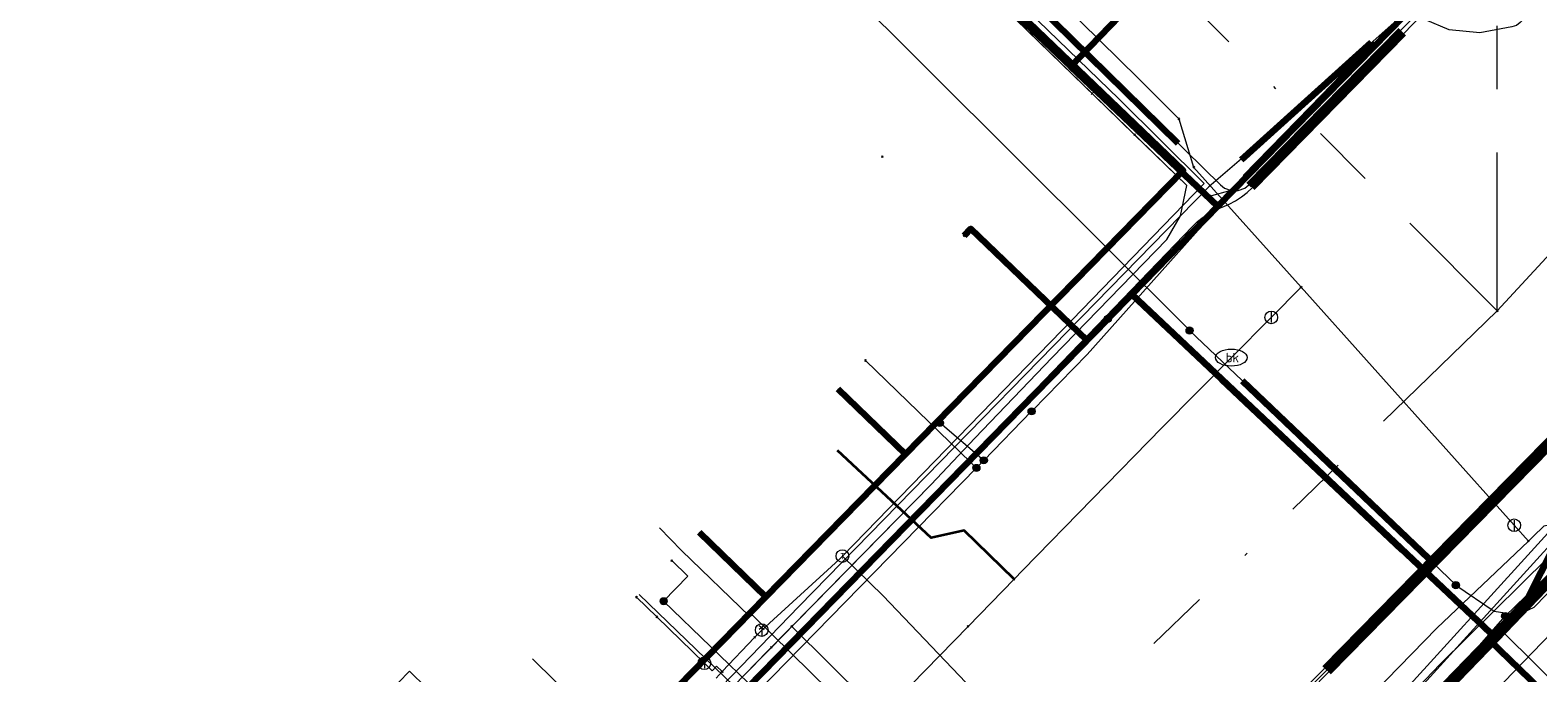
# Model space of a CAD drawing. Header units: metres. Extents: x 98902 to 136161, y 449037 to 499677.
# Tile 157 of 200: x 113689 to 113737, y 483389 to 483409. Entities that reach past the tile are written whole.
import ezdxf
from ezdxf.enums import TextEntityAlignment as Align
from ezdxf.lldxf.tags import DXFTag

# ---------------------------------------------------------------- set-up
doc = ezdxf.new("R2010")
doc.units = ezdxf.units.M
doc.linetypes.add('RI-OVERIG', pattern=[17, 5, -2, 2, -2, 0, -2, 2, -2])
for name, color, linetype, lineweight in [('B-WE-KL-DATA-G', 90, 'KL-DATA-N', 18), ('B-WE-KL-DATA_DUCT-G', 90, 'Continuous', 100), ('B-WE-KL-DATA_HULPSTUK-S', 90, 'Continuous', 25), ('B-WE-KL-DATA_KABELBED-G', 90, 'Continuous', 100), ('B-WE-KL-DATA_MANTELBUIS-G', 90, 'Continuous', 100), ('B-WE-KL-ET_LS-G', 190, 'KL-LS-N', 18), ('B-WE-KL-ET_LS_HULPSTUK-S', 190, 'Continuous', 25), ('B-WE-KL-ET_LS_MANTELBUIS-G', 190, 'Continuous', 100), ('B-WE-KL-ET_MS-G', 130, 'KL-MS-N', 18), ('B-WE-KL-ET_MS_MANTELBUIS-G', 130, 'Continuous', 100), ('B-WE-KL-GAS_LD-G', 50, 'KL-GAS-LD-N', 18), ('B-WE-KL-GAS_LD_HULPSTUK-S', 50, 'Continuous', 25), ('B-WE-KL-WATER-G', 170, 'KL-WATER-N', 18), ('B-WE-KL-WATER-S', 170, 'Continuous', 25), ('B-WE-KL-WATER_HULPSTUK-S', 170, 'Continuous', 25), ('B-WE-RI-VRIJVERVAL-G', 210, 'RI-OVERIG', 18), ('B-WE-RI-VRIJVERVAL_HULPSTUK-S', 210, 'Continuous', 25), ('V-WE-KL-WATER-G', 170, 'KL-WATER-V', 35), ('V-WE-KL-WATER_HULPSTUK-S', 170, 'Continuous', 25)]:
    doc.layers.add(name, color=color, linetype=linetype, lineweight=lineweight)
doc.styles.add('NLCS-ISO', font='NLCS-ISO.ttf')
doc.styles.get("Standard").update_dxf_attribs({"font": 'arial.ttf'})
tags = doc.linetypes.add('KL-DATA-N', pattern='A,4,-1,[101,NLCS.SHX,S=0.5,R=0,X=0,Y=0],-1,4,-1,["D",Standard,S=1,R=0,X=-0.25,Y=-0.5],-1.5', length=12.5).pattern_tags.tags
tags[18] = DXFTag(74, 10)
tags = doc.linetypes.add('KL-GAS-LD-N', pattern='A,4,-1,[69,NLCS.SHX,S=0.5,R=0,X=0,Y=0],-1,4,-1,["L",Standard,S=1,R=0,X=0.25,Y=-0.5],-2', length=13).pattern_tags.tags
tags[18] = DXFTag(74, 10)
tags = doc.linetypes.add('KL-LS-N', pattern='A,4,-1,[103,NLCS.SHX,S=0.75,R=0,X=0,Y=0],-1,4,-1,["L",Standard,S=1,R=0,X=0,Y=-0.5],-2', length=13).pattern_tags.tags
tags[18] = DXFTag(74, 10)
tags = doc.linetypes.add('KL-MS-N', pattern='A,4,-1,[103,NLCS.SHX,S=0.75,R=0,X=0,Y=0],-1,4,-1,["M",Standard,S=1,R=0,X=0,Y=-0.5],-2', length=13).pattern_tags.tags
tags[18] = DXFTag(74, 10)
doc.linetypes.add('KL-WATER-N', pattern='A,7,-0.5,[168,NLCS.SHX,S=0.75,R=0,X=0.75,Y=0],-2', length=9.5)
doc.linetypes.add('KL-WATER-V', pattern='A,3.5,[24,NLCS.SHX,S=0.5,R=0,X=0,Y=0],3.5,-0.5,[168,NLCS.SHX,S=0.75,R=0,X=0.75,Y=0],-2', length=9.5)

# ---------------------------------------------------------------- blocks, each defined once
blk = doc.blocks.new('SKL-WTB_HULP_OVERIG-SO')
at = {"color": 0, "linetype": 'ByBlock', "lineweight": 18}
for points in [[(-0.14, 0.14), (0.14, -0.14)], [(0.14, 0.14), (-0.14, -0.14)]]:
    blk.add_lwpolyline(points, dxfattribs=at)
at = {"color": 0, "linetype": 'ByBlock', "lineweight": 18, "style": 'NLCS-ISO', "flags": 1}
for tag, p in [('TYPE', (1.5, 0)), ('OMSCHRIJVING', (1.5, -3)), ('LABEL', (1.5, -1.5))]:
    blk.add_attdef(tag, p, '', height=1, dxfattribs=at)
blk = doc.blocks.new('SKL-WATER_BRANDKRAAN_BRANDPUT-SO')
at = {"color": 0, "linetype": 'ByBlock', "lineweight": 18}
blk.add_ellipse((0, 0), major_axis=(2.5, 0), ratio=0.54, dxfattribs=at)
at = {"color": 0, "linetype": 'ByBlock', "lineweight": 18, "style": 'NLCS-ISO'}
blk.add_text('bk', height=1.5, dxfattribs=at).set_placement((0.16, 0), align=Align.MIDDLE_CENTER)
blk = doc.blocks.new('SKL-WTB_HULP_AFSLUITER-SO')
at = {"color": 0, "linetype": 'ByBlock', "lineweight": 18}
blk.add_lwpolyline([(0, 0.8), (0, -0.8)], dxfattribs=at)
blk.add_circle((0, 0), 1, dxfattribs=at)
at = {"color": 0, "linetype": 'ByBlock', "lineweight": 18, "style": 'NLCS-ISO', "flags": 1}
for tag, p in [('TYPE', (1.5, 0)), ('OMSCHRIJVING', (1.5, -3)), ('LABEL', (1.5, -1.5))]:
    blk.add_attdef(tag, p, '', height=1, dxfattribs=at)
blk = doc.blocks.new('SKL-WTB_HULP_BLAASGAT-SO')
at = {"color": 0, "linetype": 'ByBlock', "lineweight": 18}
for points in [[(0.4, 0.73), (-0.4, 0.09)], [(-0.4, 0.73), (0.4, 0.09)], [(0, 0.41), (0, -0.87)]]:
    blk.add_lwpolyline(points, dxfattribs=at)
blk.add_circle((0, 0), 1, dxfattribs=at)
at = {"color": 0, "linetype": 'ByBlock', "lineweight": 18, "style": 'NLCS-ISO', "flags": 1}
for tag, p in [('TYPE', (1.5, 0)), ('OMSCHRIJVING', (1.5, -3)), ('LABEL', (1.5, -1.5))]:
    blk.add_attdef(tag, p, '', height=1, dxfattribs=at)
blk = doc.blocks.new('SKL-WTB_HULP_T STUK-SO')
at = {"color": 0, "linetype": 'ByBlock', "lineweight": 18}
blk.add_circle((0, 0), 1, dxfattribs=at)
at = {"color": 0, "linetype": 'ByBlock', "lineweight": -2, "style": 'NLCS-ISO'}
blk.add_text('T', height=1, dxfattribs=at).set_placement((0, 0), align=Align.MIDDLE_CENTER)
at = {"color": 0, "linetype": 'ByBlock', "lineweight": 18, "style": 'NLCS-ISO', "flags": 1}
for tag, p in [('TYPE', (1.5, 0)), ('OMSCHRIJVING', (1.5, -3)), ('LABEL', (1.5, -1.5))]:
    blk.add_attdef(tag, p, '', height=1, dxfattribs=at)
blk = doc.blocks.new('SKL-WTB_HULP_MOF-SO')
at = {"linetype": 'ByBlock', "lineweight": 18}
h = blk.add_hatch(color=0, dxfattribs=at)
h.dxf.hatch_style = 1
h.paths.add_polyline_path([(-0.5625, 0, 1), (0.5625, 0, 1)])
at = {"color": 0, "linetype": 'ByBlock', "lineweight": 18}
blk.add_circle((0, 0), 0.5625, dxfattribs=at)
at = {"color": 0, "linetype": 'ByBlock', "lineweight": 18, "style": 'NLCS-ISO', "flags": 1}
for tag, p in [('TYPE', (1.5, 0)), ('OMSCHRIJVING', (1.5, -3)), ('LABEL', (1.5, -1.5))]:
    blk.add_attdef(tag, p, '', height=1, dxfattribs=at)
blk = doc.blocks.new('SRI-HULP_OVERIG-SO')
at = {"color": 0, "linetype": 'ByBlock', "lineweight": 18}
for points in [[(-0.14, 0.14), (0.14, -0.14)], [(0.14, 0.14), (-0.14, -0.14)]]:
    blk.add_lwpolyline(points, dxfattribs=at)
at = {"color": 0, "linetype": 'ByBlock', "lineweight": 18, "style": 'NLCS-ISO', "flags": 1}
for tag, p in [('TYPE', (1.5, 0)), ('OMSCHRIJVING', (1.5, -3)), ('LABEL', (1.5, -1.5))]:
    blk.add_attdef(tag, p, '', height=1, dxfattribs=at)

msp = doc.modelspace()

# ---------------------------------------------------------------- linework, layer by layer
at = {"layer": 'B-WE-KL-DATA-G', "flags": 128}
for points in [[(113535.491, 483055.979), (113536.441, 483061.533), (113541.204, 483090.06), (113544.755, 483111.663), (113544.948, 483113.188), (113545.552, 483113.661), (113549.403, 483113.284), (113549.712, 483115.832), (113556.149, 483154.735), (113556.905, 483157.96), (113557.638, 483158.283), (113564.196, 483156.367), (113565.152, 483156.501), (113565.304, 483157.274), (113566.303, 483163.064), (113567.239, 483167.86), (113568.822, 483177.215), (113571.011, 483186.366), (113575.093, 483200.14), (113581.278, 483218.983), (113581.153, 483219.694), (113580.136, 483220.401), (113567.909, 483226.706), (113567.782, 483227.322), (113570.165, 483232.317), (113570.594, 483233.111), (113580.706, 483254.894), (113584.469, 483259.021), (113587.04, 483261.968), (113606.578, 483283.49), (113609.02, 483286.265), (113630.079, 483309.542), (113632.569, 483311.539), (113633.404, 483312.497), (113636.4, 483315.955), (113638.079, 483318.233), (113642.136, 483322.917), (113643.875, 483324.654), (113647.079, 483324.177), (113649.586, 483324.356), (113667.625, 483344.527), (113668.375, 483345.834), (113670.095, 483347.805), (113670.493, 483349.535), (113674.045, 483353.336), (113676.564, 483355.323), (113679.675, 483356.296), (113680.833, 483356.834), (113685.258, 483361.329), (113704.516, 483381.087), (113707.238, 483383.933), (113717.835, 483394.742), (113719.221, 483396.196), (113721.66, 483398.749), (113725.277, 483402.474), (113725.715, 483403.225), (113725.916, 483404.181), (113706.127, 483423.402), (113687.191, 483441.762), (113678.045, 483450.608), (113669.183, 483459.437), (113668.394, 483459.986), (113655.761, 483466.358), (113655.138, 483466.897), (113654.638, 483467.322), (113655.261, 483468.556), (113659.235, 483476.766), (113658.824, 483477.959), (113655.692, 483479.529), (113655.018, 483479.802), (113649.581, 483483.544), (113649.242, 483484.034), (113648.867, 483484.47), (113639.302, 483489.546), (113600.784, 483508.808), (113581.045, 483518.696), (113579.755, 483520.415), (113579.424, 483521.384), (113580.201, 483523.009), (113586.556, 483530.359), (113601.948, 483547.562), (113618.417, 483566.005)], [(113612.36, 483488.97), (113634.82, 483478.04), (113659.95, 483465.4), (113726, 483399.61), (113726, 483399.6)], [(113658.644, 483478.049), (113658.824, 483477.959), (113659.235, 483476.766), (113655.261, 483468.556), (113654.638, 483467.322), (113655.138, 483466.897), (113655.761, 483466.358), (113657.677, 483465.392), (113668.394, 483459.986), (113669.183, 483459.437), (113669.826, 483458.798), (113678.045, 483450.608), (113687.191, 483441.762), (113706.127, 483423.402), (113707.812, 483421.765), (113722.924, 483407.088)], [(113794.493, 483450.208), (113789.254, 483445.35), (113787.363, 483443.597), (113783.994, 483440.132), (113779.86, 483435.881), (113779.512, 483435.523), (113766.549, 483422.1), (113764.795, 483420.248), (113754.896, 483409.887), (113752.174, 483407.094), (113747.221, 483401.976), (113736.632, 483391.034), (113735.467, 483389.83), (113728.495, 483382.65), (113722.719, 483376.714), (113720.277, 483374.204), (113719.021, 483372.913), (113717.569, 483371.421), (113715.235, 483368.969), (113710.458, 483363.942), (113705.035, 483358.234), (113690.635, 483368.715), (113682.825, 483360.731), (113680.951, 483362.546), (113680.735, 483362.755), (113679.744, 483363.717), (113678.35, 483362.282), (113676.666, 483363.919), (113675.949, 483364.616), (113675.231, 483365.313), (113674.514, 483366.01), (113671.298, 483369.134), (113670.581, 483369.831), (113669.864, 483370.527), (113669.147, 483371.224), (113666.119, 483374.166), (113665.401, 483374.863), (113664.684, 483375.56), (113663.967, 483376.256), (113660.302, 483379.817), (113659.585, 483380.514), (113658.868, 483381.21), (113658.15, 483381.907), (113653.975, 483385.962), (113653.258, 483386.659), (113652.541, 483387.356), (113651.824, 483388.053), (113648.341, 483391.437), (113647.624, 483392.134), (113646.907, 483392.831), (113646.189, 483393.528), (113642.617, 483396.998), (113641.9, 483397.695), (113641.183, 483398.392), (113643.97, 483401.261)], [(113713.438, 483390.256), (113715.785, 483387.93), (113715.707, 483387.324), (113722.272, 483381.166), (113723.007, 483381.033), (113723.96, 483380.16), (113724.27, 483380.159), (113724.556, 483380.404), (113725.188, 483380.4), (113726.62, 483379.018), (113730.077, 483382.443), (113734.139, 483386.637), (113739.241, 483391.923), (113739.87, 483393.694), (113743.532, 483397.835), (113747.072, 483401.329), (113748.642, 483402.674), (113748.903, 483402.968), (113749.798, 483403.947), (113758.869, 483413.114), (113765.231, 483419.815), (113765.911, 483420.498), (113766.791, 483421.404), (113774.468, 483429.28), (113779.308, 483434.287), (113782.713, 483438.292), (113786.68, 483441.793), (113789.509, 483444.847), (113792.164, 483447.991), (113794.408, 483450.263)], [(113734.41, 483391.56), (113735.62, 483390.74), (113736.37, 483390.62), (113736.88, 483390.86), (113744.87, 483399.06), (113765.44, 483421.44), (113787.77, 483443.22), (113794.925, 483449.923)], [(113789.458, 483445.13), (113789.254, 483445.35), (113787.363, 483443.597), (113783.994, 483440.132), (113779.86, 483435.881), (113779.512, 483435.523), (113766.549, 483422.1), (113764.795, 483420.248), (113754.896, 483409.887), (113752.174, 483407.094), (113747.221, 483401.976), (113736.632, 483391.034), (113735.467, 483389.83), (113728.495, 483382.65), (113722.719, 483376.714), (113720.277, 483374.204), (113719.021, 483372.913), (113717.569, 483371.421), (113715.235, 483368.969), (113710.458, 483363.942), (113705.035, 483358.234), (113705.252, 483358.027)], [(113707.812, 483421.765), (113722.924, 483407.088)], [(113713.438, 483390.256), (113717.835, 483394.742), (113719.221, 483396.196), (113721.66, 483398.749), (113725.277, 483402.474), (113725.715, 483403.225), (113725.916, 483404.181), (113722.924, 483407.088)], [(113722.924, 483407.088), (113724.264, 483405.786)], [(113713.438, 483390.256), (113717.835, 483394.742), (113719.221, 483396.196), (113721.66, 483398.749), (113725.277, 483402.474), (113725.715, 483403.225), (113725.916, 483404.181), (113724.264, 483405.786)], [(113747.221, 483401.976), (113736.632, 483391.034)], [(113726, 483399.6), (113727.66, 483398.02), (113734.41, 483391.57), (113734.41, 483391.56)], [(113705.252, 483358.027), (113705.035, 483358.234), (113690.635, 483368.715), (113694.776, 483372.949), (113701.616, 483379.941), (113705.953, 483384.374), (113707.093, 483385.539), (113707.923, 483386.388), (113708.481, 483386.958), (113712.618, 483391.188), (113717.025, 483395.692), (113714.893, 483397.757)], [(113705.252, 483358.027), (113705.035, 483358.234), (113690.635, 483368.715), (113694.776, 483372.949), (113701.616, 483379.941), (113705.953, 483384.374), (113707.093, 483385.539), (113707.923, 483386.388), (113708.481, 483386.958), (113712.618, 483391.188), (113710.51, 483393.229)], [(113708.611, 483391.267), (113711.601, 483388.383), (113712.673, 483389.476), (113713.317, 483390.133), (113713.438, 483390.256)], [(113736.632, 483391.034), (113735.467, 483389.83)], [(113712.789, 483389.594), (113713.438, 483390.256)], [(113713.438, 483390.256), (113715.785, 483387.93), (113715.707, 483387.324), (113722.272, 483381.166), (113723.007, 483381.033), (113723.96, 483380.16), (113724.27, 483380.159), (113724.556, 483380.404), (113725.188, 483380.4), (113726.62, 483379.018)], [(113705.252, 483358.027), (113705.035, 483358.234), (113710.458, 483363.942), (113715.235, 483368.969), (113717.569, 483371.421), (113719.021, 483372.913), (113720.277, 483374.204), (113722.719, 483376.714), (113728.495, 483382.65), (113735.467, 483389.83), (113742.215, 483383.306), (113741.172, 483382.228), (113741.353, 483382.054)], [(113735.467, 483389.83), (113728.495, 483382.65)], [(113678.599, 483355.959), (113679.675, 483356.296), (113680.833, 483356.834), (113685.258, 483361.329), (113690.39, 483366.595), (113695.655, 483371.997), (113704.516, 483381.087), (113707.238, 483383.933), (113708.784, 483385.509), (113711.601, 483388.383), (113712.673, 483389.476), (113712.789, 483389.594)], [(113701.014, 483388.481), (113701.364, 483388.838), (113702.438, 483387.793), (113703.871, 483386.399), (113705.953, 483384.374), (113707.455, 483382.912), (113709.343, 483384.842), (113720.277, 483374.204), (113719.021, 483372.913), (113717.569, 483371.421), (113715.235, 483368.969), (113710.458, 483363.942), (113705.035, 483358.234), (113705.252, 483358.027)]]:
    msp.add_lwpolyline(points, dxfattribs=at)
at = {"layer": 'B-WE-KL-DATA_DUCT-G', "flags": 128}
msp.add_lwpolyline([(113688.573, 483342.138), (113689.546, 483341.314), (113699.775, 483352.649), (113717.43, 483371.278), (113754.896, 483409.887), (113769.915, 483425.654), (113787.363, 483443.597), (113794.506, 483450.198)], dxfattribs=at)
at = {"layer": 'B-WE-KL-DATA_KABELBED-G', "flags": 128}
for points in [[(113581.417, 483505.163), (113591.537, 483500), (113612.012, 483489.555), (113614.595, 483488.237), (113622.73, 483484.086), (113623.532, 483483.677), (113636.082, 483477.274), (113664.358, 483462.849), (113671.333, 483456.233), (113671.703, 483455.882), (113672.055, 483455.548), (113682.759, 483445.394), (113686.286, 483442.049), (113686.822, 483441.54), (113701.62, 483427.504), (113701.847, 483427.288), (113705.599, 483423.729), (113722.248, 483407.936)], [(113722.248, 483407.936), (113729.36, 483415.294), (113735.299, 483443.046), (113735.826, 483445.508), (113736.226, 483447.377), (113735.584, 483461.175)], [(113734.31, 483459.584), (113734.215, 483459.377), (113734.139, 483459.162), (113734.08, 483458.942), (113734.04, 483458.718), (113734.019, 483458.491), (113734.018, 483458.263), (113734.035, 483458.036), (113734.071, 483457.811), (113734.126, 483457.59), (113734.2, 483457.375), (113734.291, 483457.166), (113734.4, 483456.966), (113734.525, 483456.775), (113734.665, 483456.596), (113735.182, 483445.556), (113735.299, 483443.046), (113736.68, 483413.541), (113726.896, 483403.527)], [(113717.025, 483395.692), (113725.794, 483404.657), (113695.54, 483433.682)], [(113688.698, 483340.232), (113690.174, 483338.809), (113690.268, 483338.718), (113691.455, 483339.927), (113699.025, 483347.635), (113699.479, 483348.097), (113701.077, 483353.787), (113701.299, 483354.024), (113705.138, 483358.131), (113712.202, 483365.562), (113713.366, 483366.786), (113713.411, 483366.834), (113713.411, 483366.834), (113725.539, 483379.356), (113730.012, 483383.974), (113730.107, 483384.072), (113735.682, 483389.87), (113748.064, 483402.746), (113748.934, 483403.651), (113749.978, 483404.723), (113750.347, 483405.101), (113761.493, 483416.546)], [(113726.896, 483403.527), (113722.248, 483407.936)], [(113735.692, 483389.86), (113748.064, 483402.745), (113748.934, 483403.651), (113749.978, 483404.723)], [(113724.172, 483400.739), (113726.896, 483403.527)], [(113723.417, 483399.967), (113723.413, 483399.962), (113722.755, 483399.293), (113719.088, 483402.811), (113718.88, 483402.594)], [(113747.221, 483401.976), (113736.632, 483391.034)], [(113724.172, 483400.739), (113723.417, 483399.967), (113723.413, 483399.962), (113713.4, 483389.714)], [(113724.172, 483400.739), (113735.682, 483389.87), (113735.692, 483389.86)], [(113736.632, 483391.034), (113737.576, 483392.903), (113743.807, 483399.271)], [(113714.893, 483397.757), (113717.025, 483395.692)], [(113732.711, 483392.675), (113727.014, 483398.055)], [(113712.618, 483391.188), (113717.025, 483395.692)], [(113710.51, 483393.229), (113712.618, 483391.188)], [(113708.481, 483386.958), (113712.618, 483391.188)], [(113736.632, 483391.034), (113735.467, 483389.83)], [(113713.4, 483389.714), (113695.275, 483371.163)], [(113735.467, 483389.83), (113728.495, 483382.65)], [(113735.692, 483389.86), (113733.52, 483387.609)], [(113735.467, 483389.83), (113742.215, 483383.306), (113741.172, 483382.228), (113741.353, 483382.054)]]:
    msp.add_lwpolyline(points, dxfattribs=at)
at = {"layer": 'B-WE-KL-DATA_MANTELBUIS-G', "flags": 128}
msp.add_lwpolyline([(113732.711, 483392.675), (113727.014, 483398.055)], dxfattribs=at)
at = {"layer": 'B-WE-KL-ET_LS-G', "flags": 128}
for points in [[(113749.386, 483431.678), (113748.613, 483431.666), (113748.265, 483431.517), (113748.121, 483431.166), (113748.121, 483422.477), (113748.116, 483422.431), (113748.1, 483422.387), (113747.917, 483422.024), (113747.274, 483421.113), (113746.524, 483420.241), (113744.022, 483417.668), (113743.853, 483417.407), (113743.796, 483417.102), (113743.76, 483416.91), (113743.654, 483416.747), (113736.444, 483409.331), (113736.321, 483409.239), (113736.176, 483409.188), (113735.172, 483409.002), (113734.2, 483409.099), (113733.454, 483409.413), (113733.266, 483409.539), (113732.982, 483409.624), (113732.699, 483409.533), (113732.677, 483409.516), (113732.655, 483409.498), (113731.804, 483408.744), (113727.642, 483405.026), (113726.61, 483404.14), (113713.671, 483390.896), (113700.49, 483377.263), (113697.551, 483374.282), (113684.066, 483360.61), (113677.889, 483354.367), (113677.539, 483354.219), (113677.185, 483354.36), (113672.913, 483358.496), (113669.028, 483362.257), (113663.024, 483368.069), (113653.943, 483376.861), (113651.504, 483379.222), (113648.162, 483382.332), (113648.118, 483382.391), (113648.099, 483382.461), (113647.981, 483383.819), (113647.934, 483383.99), (113647.831, 483384.135), (113642.025, 483389.755), (113639.724, 483391.982), (113638.996, 483392.682), (113625.165, 483405.995), (113624.483, 483406.672), (113613.135, 483417.955), (113611.307, 483419.879), (113585.845, 483434.311), (113585.027, 483434.775), (113580.414, 483437.39), (113580.261, 483437.446), (113580.097, 483437.45), (113574.212, 483436.619), (113573.998, 483436.635), (113573.811, 483436.74), (113570.833, 483439.377), (113570.425, 483439.739), (113547.553, 483459.999), (113547.386, 483460.34), (113547.506, 483460.7), (113549.737, 483463.286), (113549.857, 483463.65), (113549.684, 483463.993), (113536.267, 483475.246), (113534.647, 483476.496), (113525.98, 483483.626), (113525.799, 483483.971), (113525.921, 483484.341), (113534.425, 483494.062), (113539.972, 483500.399), (113550.433, 483512.045), (113553.084, 483514.786), (113558, 483520.396), (113558.609, 483521.092), (113558.732, 483521.452), (113558.565, 483521.795), (113548.563, 483530.676), (113547.441, 483531.672), (113541.299, 483537.126), (113529.669, 483547.319), (113526.605, 483550.167), (113526.36, 483550.292), (113526.087, 483550.268), (113524.697, 483549.739), (113524.42, 483549.61), (113523.913, 483549.166), (113512.109, 483533.504), (113508.254, 483528.313), (113505.567, 483524.695), (113504.921, 483524.145), (113490.232, 483515.168), (113490.019, 483515.462), (113485.29, 483518.936), (113483.193, 483520.937), (113481.112, 483522.922), (113474.006, 483529.024), (113454.687, 483545.614), (113454.11, 483546.109), (113435.466, 483562.12), (113434.925, 483562.593), (113421.572, 483574.29), (113417.187, 483578.018), (113416.308, 483578.765), (113414.922, 483579.944), (113408.27, 483585.6), (113397.672, 483594.776), (113397.262, 483595.131), (113395.849, 483596.408), (113394.531, 483597.776), (113393.416, 483599.32), (113392.051, 483602.247), (113391.587, 483603.947), (113391.319, 483605.578), (113391.191, 483607.551), (113390.934, 483611.397), (113392.313, 483614.724), (113404.95, 483631.542)], [(113594.101, 483511.414), (113594.311, 483511.115), (113594.396, 483510.954), (113594.523, 483510.612), (113594.564, 483510.434), (113594.6, 483510.071), (113594.595, 483509.888), (113594.55, 483509.61), (113594.453, 483509.435), (113594.301, 483509.305), (113594.113, 483509.236), (113593.848, 483509.227), (113593.682, 483509.183), (113593.58, 483509.13), (113593.49, 483509.06), (113593.381, 483508.927), (113589.822, 483501.832), (113589.562, 483501.199), (113589.351, 483500.547), (113589.305, 483500.312), (113589.297, 483500.192), (113589.312, 483499.952), (113589.335, 483499.834), (113589.411, 483499.607), (113589.464, 483499.499), (113589.595, 483499.298), (113589.759, 483499.123), (113590.012, 483498.935), (113590.278, 483498.765), (113590.556, 483498.616), (113636.281, 483476.095), (113637.052, 483475.743), (113637.843, 483475.442), (113639.464, 483474.947), (113640.256, 483474.646), (113641.025, 483474.289), (113648.062, 483470.823), (113649.609, 483470.04), (113651.136, 483469.222), (113654.152, 483467.514), (113655.679, 483466.696), (113657.225, 483465.913), (113667.869, 483460.671), (113669.375, 483459.854), (113670.812, 483458.921), (113672.17, 483457.876), (113673.44, 483456.726), (113726.972, 483404.198), (113727.104, 483404.097), (113727.313, 483404.021), (113727.536, 483404.022), (113727.744, 483404.1), (113727.876, 483404.203), (113735.408, 483411.881), (113740.867, 483417.482), (113742.478, 483419.158), (113744.066, 483420.856), (113745.679, 483422.631), (113745.793, 483422.818), (113745.839, 483422.957), (113745.861, 483423.102), (113745.857, 483423.249), (113745.827, 483423.392), (113745.772, 483423.528), (113745.694, 483423.652), (113745.596, 483423.761), (113745.478, 483423.851)], [(113749.39, 483431.434), (113748.815, 483431.425), (113748.536, 483431.305), (113748.421, 483431.025), (113748.421, 483422.403), (113748.416, 483422.356), (113748.399, 483422.312), (113748.175, 483421.869), (113747.51, 483420.929), (113746.745, 483420.038), (113744.237, 483417.459), (113744.096, 483417.096), (113744.259, 483416.741), (113752.404, 483409.308), (113752.566, 483408.953), (113752.424, 483408.59), (113741.761, 483397.667), (113739.228, 483395.31), (113730.212, 483385.39), (113728.013, 483383.129), (113722.229, 483377.026), (113722.178, 483376.964), (113722.139, 483376.894), (113721.373, 483375.255), (113721.326, 483374.845), (113721.536, 483374.489), (113722.147, 483373.959), (113722.267, 483373.71), (113722.169, 483373.451), (113700.602, 483351.08), (113693.755, 483343.878), (113693.705, 483343.82), (113693.663, 483343.757), (113690.519, 483340.655), (113690.377, 483340.22), (113690.648, 483339.851), (113691.625, 483339.365), (113693.668, 483338.347), (113693.733, 483338.309), (113693.791, 483338.261), (113702.109, 483330.315), (113710.281, 483323.067), (113712.084, 483321.466), (113717.036, 483317.082), (113721.663, 483312.987), (113734.833, 483301.469), (113742.206, 483294.748), (113742.797, 483294.427), (113743.449, 483294.26), (113744.494, 483294.329), (113745.437, 483294.785), (113745.766, 483294.885), (113746.082, 483294.747), (113746.617, 483294.236), (113750.942, 483290.104), (113752.647, 483288.483), (113752.832, 483287.047), (113753.595, 483285.816), (113767.555, 483274.415), (113769.553, 483272.787), (113778.8, 483265.252)], [(113749.394, 483431.189), (113749.016, 483431.183), (113748.807, 483431.094), (113748.721, 483430.883), (113748.721, 483422.331), (113748.716, 483422.285), (113748.699, 483422.241), (113748.433, 483421.714), (113747.747, 483420.744), (113746.967, 483419.836), (113744.668, 483417.472), (113744.527, 483417.109), (113744.69, 483416.754), (113752.835, 483409.321), (113752.998, 483408.966), (113752.856, 483408.602), (113741.971, 483397.452), (113739.507, 483395.16), (113730.428, 483385.182), (113728.23, 483382.921), (113724.718, 483379.216), (113722.48, 483376.855), (113722.429, 483376.793), (113722.39, 483376.723), (113721.645, 483375.128), (113721.619, 483374.907), (113721.732, 483374.716), (113722.344, 483374.185), (113722.567, 483373.723), (113722.385, 483373.243), (113700.819, 483350.873), (113693.972, 483343.671), (113693.936, 483343.626), (113693.907, 483343.576), (113690.578, 483340.291), (113690.435, 483339.855), (113690.708, 483339.487), (113693.46, 483338.13), (113693.525, 483338.092), (113693.584, 483338.043), (113694.578, 483337.094), (113701.906, 483330.094), (113707.154, 483325.44), (113710.081, 483322.843), (113711.885, 483321.242), (113721.464, 483312.762), (113734.633, 483301.245), (113734.906, 483300.996), (113741.79, 483294.722), (113743.943, 483293.942), (113746.019, 483294.908), (113747.879, 483296.931), (113754.161, 483303.357), (113754.924, 483304.137), (113761.948, 483311.322), (113766.938, 483316.554), (113771.936, 483321.796), (113777.12, 483327.163), (113777.75, 483327.815), (113779.389, 483329.511), (113786.845, 483337.23), (113790.561, 483340.971), (113794.94, 483345.38), (113796.833, 483347.18), (113797.777, 483348.078), (113798.513, 483348.777), (113798.741, 483348.993), (113801.431, 483351.402), (113804.186, 483354.007), (113810.39, 483359.288), (113817.09, 483364.722), (113820.012, 483366.936), (113820.889, 483367.601), (113821.78, 483368.276), (113823.324, 483369.415), (113829.627, 483373.865), (113838.04, 483379.474), (113841.57, 483381.692), (113846.157, 483384.359), (113848.954, 483385.985), (113853.196, 483388.336), (113861.34, 483392.542), (113865.179, 483394.387), (113871.062, 483397.128), (113872.021, 483397.575), (113872.421, 483397.754), (113873.509, 483398.242)], [(113677.104, 483356.093), (113677.261, 483355.934), (113677.443, 483355.806), (113677.644, 483355.711), (113677.97, 483355.639), (113678.193, 483355.64), (113678.518, 483355.714), (113678.72, 483355.81), (113678.901, 483355.94), (113689.894, 483367.161), (113690.577, 483367.804), (113691.31, 483368.388), (113692.849, 483369.395), (113693.562, 483369.946), (113694.225, 483370.557), (113701.608, 483377.978), (113702.09, 483378.441), (113702.595, 483378.881), (113703.648, 483379.705), (113704.152, 483380.145), (113704.63, 483380.613), (113726.09, 483402.887), (113726.255, 483403.044), (113726.434, 483403.185), (113726.626, 483403.31), (113726.827, 483403.416), (113727.249, 483403.591), (113727.451, 483403.697), (113727.643, 483403.821), (113727.821, 483403.963), (113727.986, 483404.121), (113735.504, 483411.786), (113740.963, 483417.388), (113742.576, 483419.065), (113744.164, 483420.763), (113745.834, 483422.615), (113745.945, 483422.839), (113745.986, 483423.001), (113745.997, 483423.168), (113745.98, 483423.335), (113745.901, 483423.572), (113745.815, 483423.716), (113745.705, 483423.843), (113745.575, 483423.95)], [(113745.431, 483423.803), (113745.499, 483423.682), (113745.544, 483423.553), (113745.569, 483423.35), (113745.556, 483423.215), (113745.521, 483423.083), (113745.428, 483422.902), (113745.341, 483422.796), (113742.453, 483419.823), (113742.365, 483419.682), (113742.316, 483419.522), (113742.308, 483419.356), (113742.365, 483419.141), (113742.49, 483418.958), (113742.62, 483418.86), (113742.764, 483418.785), (113742.999, 483418.719), (113743.279, 483418.701), (113743.512, 483418.658), (113743.625, 483418.621), (113743.839, 483418.521), (113744.034, 483418.385), (113751.174, 483411.564), (113751.34, 483411.36), (113751.419, 483411.204), (113751.47, 483411.036), (113751.492, 483410.862), (113751.484, 483410.687), (113751.446, 483410.516), (113751.379, 483410.353), (113751.285, 483410.205), (113711.182, 483369.397), (113705.284, 483363.358), (113699.425, 483357.282), (113692.137, 483349.633), (113690.59, 483347.98), (113688.398, 483345.576), (113679.488, 483335.515), (113670.795, 483325.482), (113670.346, 483325.017), (113669.861, 483324.589), (113669.41, 483324.125), (113665.445, 483319.644), (113664.662, 483318.631), (113663.96, 483317.561), (113663.343, 483316.44), (113661.341, 483312.38), (113660.569, 483310.887), (113659.92, 483309.731), (113659.655, 483309.326), (113659.095, 483308.542), (113658.861, 483308.124), (113658.667, 483307.686), (113656.139, 483301.248), (113656.068, 483300.965), (113656.075, 483300.673), (113656.121, 483300.484), (113656.251, 483300.223), (113656.445, 483300.004), (113716.156, 483247.45), (113716.353, 483247.254), (113716.534, 483247.043), (113716.696, 483246.817), (113716.839, 483246.579), (113716.962, 483246.329), (113717.063, 483246.07), (113717.87, 483242.999), (113718.004, 483242.403), (113718.093, 483241.799), (113718.187, 483240.581), (113718.276, 483239.977), (113718.407, 483239.381), (113719.328, 483235.753), (113719.356, 483235.444), (113719.348, 483235.289), (113719.293, 483234.984), (113719.183, 483234.694), (113719.023, 483234.428), (113718.926, 483234.307)], [(113719.5, 483395.5), (113721.01, 483397.05), (113721.036, 483397.077), (113722.76, 483398.84), (113727.42, 483404.05), (113727.76, 483404.44), (113729.87, 483406.61), (113731.87, 483408.68), (113732.77, 483409.61), (113733.28, 483410.38), (113741.248, 483418.405)], [(113741.155, 483418.103), (113740.382, 483417.65), (113733.28, 483410.39), (113732.77, 483409.62), (113731.87, 483408.69), (113729.84, 483406.59), (113727.76, 483404.45), (113727.42, 483404.06), (113726.5, 483403.8), (113723.48, 483406.64), (113719.68, 483410.45)], [(113735.97, 483390.58), (113739.84, 483394.33), (113745.402, 483400.129), (113747.35, 483402.16)], [(113719.266, 483395.261), (113719.087, 483395.436), (113715.761, 483398.654)], [(113719.5, 483395.5), (113718.12, 483396.68), (113718.11, 483396.68)], [(113710.88, 483386.68), (113711.644, 483387.462), (113711.986, 483387.811), (113712.352, 483388.185), (113719.266, 483395.261), (113719.5, 483395.5)], [(113709.643, 483392.333), (113710.152, 483391.842), (113709.387, 483391.051)], [(113712.352, 483388.185), (113709.387, 483391.051)], [(113708.56, 483362.34), (113712.533, 483366.59), (113712.57, 483366.63), (113714.71, 483368.92), (113716.68, 483370.88), (113719.41, 483373.584), (113720.797, 483374.958), (113720.88, 483375.04), (113722.407, 483376.553), (113722.785, 483376.927), (113723.12, 483377.26), (113723.125, 483377.265), (113725.05, 483379.22), (113729.026, 483383.253), (113729.2, 483383.43), (113732.94, 483387.23), (113733.82, 483388.12), (113734.296, 483388.665), (113735.97, 483390.58)], [(113734.296, 483388.665), (113734.482, 483388.497), (113735.882, 483390.099), (113746.622, 483379.462), (113745.21, 483377.957)]]:
    msp.add_lwpolyline(points, dxfattribs=at)
at = {"layer": 'B-WE-KL-ET_LS_MANTELBUIS-G', "flags": 128}
for points in [[(113725.639, 483405.506), (113698.217, 483432.414)], [(113727.876, 483404.203), (113732.673, 483409.087)], [(113727.986, 483404.121), (113732.768, 483408.991)], [(113731.739, 483408.702), (113727.629, 483404.995)], [(113727.76, 483404.44), (113729.87, 483406.61), (113731.87, 483408.68)], [(113727.76, 483404.44), (113729.87, 483406.61), (113731.87, 483408.68)], [(113730.333, 483388.88), (113741.382, 483400.12)], [(113727.66, 483398.01), (113733.77, 483392.19)]]:
    msp.add_lwpolyline(points, dxfattribs=at)
at = {"layer": 'B-WE-KL-ET_MS-G', "flags": 128}
for points in [[(113745.02, 483421.194), (113743.805, 483419.975), (113743.641, 483419.751), (113743.539, 483419.493), (113743.507, 483419.217), (113743.547, 483418.943), (113743.656, 483418.688), (113743.827, 483418.469), (113751.172, 483411.445), (113751.268, 483411.315), (113751.34, 483411.172), (113751.387, 483411.018), (113751.407, 483410.858), (113751.4, 483410.697), (113751.364, 483410.54), (113751.303, 483410.391), (113751.216, 483410.255), (113711.121, 483369.457), (113705.223, 483363.418), (113699.363, 483357.341), (113692.563, 483350.205), (113691.042, 483348.591), (113689.427, 483346.84), (113687.252, 483344.418), (113679.424, 483335.571), (113670.731, 483325.538), (113670.516, 483325.302), (113670.288, 483325.079), (113669.803, 483324.651), (113669.346, 483324.182), (113665.38, 483319.699), (113664.593, 483318.681), (113663.887, 483317.605), (113663.267, 483316.478), (113661.265, 483312.418), (113660.493, 483310.927), (113659.848, 483309.776), (113659.586, 483309.374), (113659.023, 483308.588), (113658.785, 483308.162), (113658.588, 483307.717), (113656.026, 483301.18), (113655.977, 483300.87), (113655.99, 483300.66), (113656.041, 483300.457), (113656.18, 483300.175), (113656.389, 483299.94), (113671.017, 483287.065), (113675.474, 483283.016)], [(113745.107, 483420.995), (113744.031, 483419.889), (113743.874, 483419.677), (113743.778, 483419.432), (113743.751, 483419.169), (113743.794, 483418.909), (113743.904, 483418.67), (113744.074, 483418.468), (113751.299, 483411.557), (113751.412, 483411.405), (113751.498, 483411.236), (113751.553, 483411.054), (113751.577, 483410.866), (113751.568, 483410.676), (113751.527, 483410.491), (113751.455, 483410.316), (113751.354, 483410.155), (113711.243, 483369.337), (113705.345, 483363.299), (113699.486, 483357.223), (113692.686, 483350.088), (113691.166, 483348.475), (113689.552, 483346.725), (113687.38, 483344.306), (113679.552, 483335.459), (113670.859, 483325.426), (113670.404, 483324.955), (113669.919, 483324.526), (113669.474, 483324.069), (113665.509, 483319.588), (113664.731, 483318.581), (113664.033, 483317.517), (113663.419, 483316.402), (113661.417, 483312.342), (113660.644, 483310.847), (113659.993, 483309.686), (113659.725, 483309.277), (113659.167, 483308.497), (113658.937, 483308.086), (113658.746, 483307.655), (113656.189, 483301.132), (113656.153, 483300.955), (113656.159, 483300.686), (113656.202, 483300.511), (113656.322, 483300.27), (113656.501, 483300.068), (113671.146, 483287.179), (113671.578, 483286.814), (113672.041, 483286.49), (113672.531, 483286.209), (113673.045, 483285.974), (113673.578, 483285.785), (113674.214, 483285.586), (113674.831, 483285.335), (113675.426, 483285.034), (113675.994, 483284.685), (113676.531, 483284.29), (113676.65, 483284.187), (113676.759, 483284.075), (113676.946, 483283.824), (113677.087, 483283.544), (113677.16, 483283.292), (113677.146, 483283.082), (113677.089, 483282.935), (113677.03, 483282.847), (113676.956, 483282.771), (113676.824, 483282.684), (113676.725, 483282.647), (113676.568, 483282.625), (113676.463, 483282.633), (113676.311, 483282.68), (113676.178, 483282.765), (113672.583, 483285.959)]]:
    msp.add_lwpolyline(points, dxfattribs=at)
at = {"layer": 'B-WE-KL-ET_MS_MANTELBUIS-G', "flags": 128}
for points in [[(113730.273, 483388.94), (113741.321, 483400.18)], [(113730.394, 483388.821), (113741.442, 483400.061)]]:
    msp.add_lwpolyline(points, dxfattribs=at)
at = {"layer": 'B-WE-KL-GAS_LD-G', "flags": 128}
for points in [[(113715.036, 483392.476), (113721.97, 483399.604), (113726.459, 483404.241), (113723.76, 483406.916), (113714.822, 483415.57)], [(113758.352, 483413.896), (113749.541, 483404.771), (113748.272, 483403.457), (113744.449, 483399.498), (113737.312, 483392.424), (113733.92, 483389.062), (113728.045, 483382.926), (113726.281, 483381.05), (113723.852, 483383.357)], [(113715.036, 483392.476), (113714.928, 483392.365), (113712.487, 483390.139), (113712.262, 483389.908)], [(113723.852, 483383.357), (113723.528, 483383.671), (113716.321, 483391.226), (113715.036, 483392.476)], [(113709.17, 483390.557), (113708.526, 483391.18)], [(113710.676, 483389.094), (113709.17, 483390.557)], [(113711.042, 483388.623), (113711.237, 483388.829), (113712.262, 483389.908)], [(113711.237, 483388.829), (113711.056, 483389.001), (113710.92, 483388.857), (113710.676, 483389.094)]]:
    msp.add_lwpolyline(points, dxfattribs=at)
at = {"layer": 'B-WE-KL-WATER-G', "flags": 128}
for points in [[(113571.856, 483510.147), (113572.817, 483509.283), (113574.316, 483507.936), (113589.481, 483500), (113594.43, 483497.473), (113600.07, 483494.593), (113606.571, 483491.274), (113606.933, 483491.104), (113617.163, 483486.291), (113620.589, 483484.68), (113623.848, 483483.147), (113629.222, 483480.619), (113629.28, 483480.589), (113633.62, 483478.381), (113639.416, 483475.432), (113639.859, 483475.206), (113646.593, 483471.779), (113646.772, 483471.687), (113656.803, 483466.538), (113658.049, 483465.898), (113661.945, 483464.075), (113667.767, 483461.352), (113671.594, 483459.221), (113671.881, 483458.942), (113674.813, 483456.094), (113675.892, 483455.046), (113682.281, 483448.839), (113683.214, 483447.933), (113687.587, 483443.664), (113702.457, 483429.148), (113703.101, 483428.519), (113717.091, 483414.746), (113724.386, 483407.563), (113725.658, 483406.288), (113726.128, 483404.762), (113729.525, 483400.967), (113736.253, 483393.45), (113736.701, 483392.95)], [(113681.405, 483351.527), (113682.031, 483352.174), (113682.038, 483352.168), (113686.102, 483356.366), (113691.013, 483361.438), (113691.224, 483361.656), (113692.235, 483362.701), (113692.409, 483362.88), (113695.866, 483366.451), (113698.224, 483368.886), (113698.869, 483369.553), (113701.721, 483372.499), (113705.546, 483376.45), (113706.244, 483377.166), (113710.822, 483381.863), (113711.87, 483382.938), (113715.847, 483387.018), (113719.002, 483390.255), (113720.454, 483391.744), (113720.734, 483392.031), (113725.131, 483396.542), (113727.32, 483398.746), (113728.581, 483400.017), (113729.525, 483400.967)], [(113690.501, 483340.926), (113690.171, 483341.245), (113689.883, 483341.523), (113689.437, 483341.954), (113689.939, 483345.062), (113691.312, 483346.478), (113691.613, 483346.79), (113695.586, 483350.904), (113699.066, 483354.482), (113699.906, 483355.346), (113702.122, 483357.625), (113702.512, 483358.026), (113702.652, 483358.17), (113705.47, 483361.066), (113710.294, 483366.026), (113710.539, 483366.278), (113711.557, 483367.325), (113713.056, 483368.866), (113713.256, 483369.072), (113715.024, 483370.889), (113716.703, 483372.615), (113718.541, 483374.505), (113721.953, 483378.012), (113727.132, 483383.338), (113731.49, 483387.819), (113731.827, 483388.165), (113733.81, 483390.204), (113736.701, 483392.95), (113736.839, 483393.081), (113737.205, 483393.429), (113737.696, 483393.547)], [(113712.189, 483390.611), (113712.107, 483390.569), (113709.953, 483392.654), (113709.255, 483393.37)], [(113715.847, 483387.018), (113712.189, 483390.611)], [(113706.798, 483387.949), (113706.58, 483387.921), (113705.962, 483388.531), (113705.25, 483389.233)]]:
    msp.add_lwpolyline(points, dxfattribs=at)
at = {"layer": 'B-WE-RI-VRIJVERVAL-G', "flags": 128}
for points in [[(113735.72, 483400.22), (113735.7, 483441.9)], [(113761.2, 483427.9), (113735.72, 483400.22)], [(113708.8, 483427.2), (113735.72, 483400.22)], [(113735.72, 483400.22), (113716.4, 483381.5)]]:
    msp.add_lwpolyline(points, dxfattribs=at)
at = {"layer": 'V-WE-KL-WATER-G', "flags": 128}
msp.add_lwpolyline([(113720.454, 483391.744), (113718.878, 483393.28), (113717.841, 483393.052), (113714.882, 483395.816)], dxfattribs=at)

# ---------------------------------------------------------------- block references
at = {"layer": 'B-WE-KL-DATA_HULPSTUK-S', "xscale": 0.2, "yscale": 0.2, "zscale": 0.2}
for name, p in [('SKL-WTB_HULP_OVERIG-SO', (113722.248, 483407.936)), ('SKL-WTB_HULP_OVERIG-SO', (113722.248, 483407.936)), ('SKL-WTB_HULP_OVERIG-SO', (113722.248, 483407.936)), ('SKL-WTB_HULP_OVERIG-SO', (113722.924, 483407.088)), ('SKL-WTB_HULP_OVERIG-SO', (113724.264, 483405.786)), ('SKL-WTB_HULP_OVERIG-SO', (113726.896, 483403.527)), ('SKL-WTB_HULP_OVERIG-SO', (113726.896, 483403.527)), ('SKL-WTB_HULP_OVERIG-SO', (113726.896, 483403.527)), ('SKL-WTB_HULP_OVERIG-SO', (113718.88, 483402.594)), ('SKL-WTB_HULP_OVERIG-SO', (113724.172, 483400.739)), ('SKL-WTB_HULP_OVERIG-SO', (113724.172, 483400.739)), ('SKL-WTB_HULP_OVERIG-SO', (113724.172, 483400.739)), ('SKL-WTB_HULP_MOF-SO', (113723.417, 483399.967)), ('SKL-WTB_HULP_OVERIG-SO', (113723.417, 483399.967)), ('SKL-WTB_HULP_MOF-SO', (113726, 483399.6)), ('SKL-WTB_HULP_MOF-SO', (113734.41, 483391.56)), ('SKL-WTB_HULP_OVERIG-SO', (113713.437, 483390.256)), ('SKL-WTB_HULP_OVERIG-SO', (113713.4, 483389.714)), ('SKL-WTB_HULP_OVERIG-SO', (113713.4, 483389.714)), ('SKL-WTB_HULP_OVERIG-SO', (113735.692, 483389.86)), ('SKL-WTB_HULP_OVERIG-SO', (113735.692, 483389.86)), ('SKL-WTB_HULP_OVERIG-SO', (113735.692, 483389.86)), ('SKL-WTB_HULP_OVERIG-SO', (113712.789, 483389.594))]:
    msp.add_blockref(name, p, dxfattribs=at)
at = {"layer": 'B-WE-KL-ET_LS_HULPSTUK-S', "xscale": 0.2, "yscale": 0.2, "zscale": 0.2}
for name, p in [('SKL-WTB_HULP_OVERIG-SO', (113716.298, 483405.092)), ('SKL-WTB_HULP_OVERIG-SO', (113715.761, 483398.654)), ('SKL-WTB_HULP_MOF-SO', (113721.01, 483397.05)), ('SKL-WTB_HULP_MOF-SO', (113718.11, 483396.68)), ('SKL-WTB_HULP_MOF-SO', (113719.266, 483395.261)), ('SKL-WTB_HULP_MOF-SO', (113719.5, 483395.5)), ('SKL-WTB_HULP_OVERIG-SO', (113709.643, 483392.333)), ('SKL-WTB_HULP_MOF-SO', (113709.387, 483391.051)), ('SKL-WTB_HULP_MOF-SO', (113735.97, 483390.58))]:
    msp.add_blockref(name, p, dxfattribs=at)
at = {"layer": 'B-WE-KL-GAS_LD_HULPSTUK-S', "xscale": 0.2, "yscale": 0.2, "zscale": 0.2}
for name, p in [('SKL-WTB_HULP_T STUK-SO', (113715.036, 483392.476)), ('SKL-WTB_HULP_OVERIG-SO', (113708.526, 483391.18)), ('SKL-WTB_HULP_OVERIG-SO', (113709.17, 483390.557)), ('SKL-WTB_HULP_BLAASGAT-SO', (113712.487, 483390.139)), ('SKL-WTB_HULP_OVERIG-SO', (113712.262, 483389.908)), ('SKL-WTB_HULP_AFSLUITER-SO', (113710.676, 483389.094)), ('SKL-WTB_HULP_OVERIG-SO', (113711.237, 483388.829))]:
    msp.add_blockref(name, p, dxfattribs=at)
at = {"layer": 'B-WE-KL-WATER-S', "xscale": 0.2, "yscale": 0.2, "zscale": 0.2}
msp.add_blockref('SKL-WATER_BRANDKRAAN_BRANDPUT-SO', (113727.32, 483398.746), dxfattribs=at)
at = {"layer": 'B-WE-KL-WATER_HULPSTUK-S', "xscale": 0.2, "yscale": 0.2, "zscale": 0.2}
for name, p in [('SKL-WTB_HULP_OVERIG-SO', (113725.658, 483406.288)), ('SKL-WTB_HULP_OVERIG-SO', (113726.128, 483404.762)), ('SKL-WTB_HULP_OVERIG-SO', (113729.525, 483400.967)), ('SKL-WTB_HULP_AFSLUITER-SO', (113728.581, 483400.017)), ('SKL-WTB_HULP_AFSLUITER-SO', (113736.253, 483393.45)), ('SKL-WTB_HULP_OVERIG-SO', (113736.701, 483392.95)), ('SKL-WTB_HULP_OVERIG-SO', (113719.002, 483390.255))]:
    msp.add_blockref(name, p, dxfattribs=at)
at = {"layer": 'B-WE-RI-VRIJVERVAL_HULPSTUK-S', "xscale": 0.2, "yscale": 0.2, "zscale": 0.2}
msp.add_blockref('SRI-HULP_OVERIG-SO', (113735.72, 483400.22), dxfattribs=at)
at = {"layer": 'V-WE-KL-WATER_HULPSTUK-S', "xscale": 0.2, "yscale": 0.2, "zscale": 0.2}
msp.add_blockref('SKL-WTB_HULP_OVERIG-SO', (113720.454, 483391.744), dxfattribs=at)

doc.saveas('drawing.dxf')
